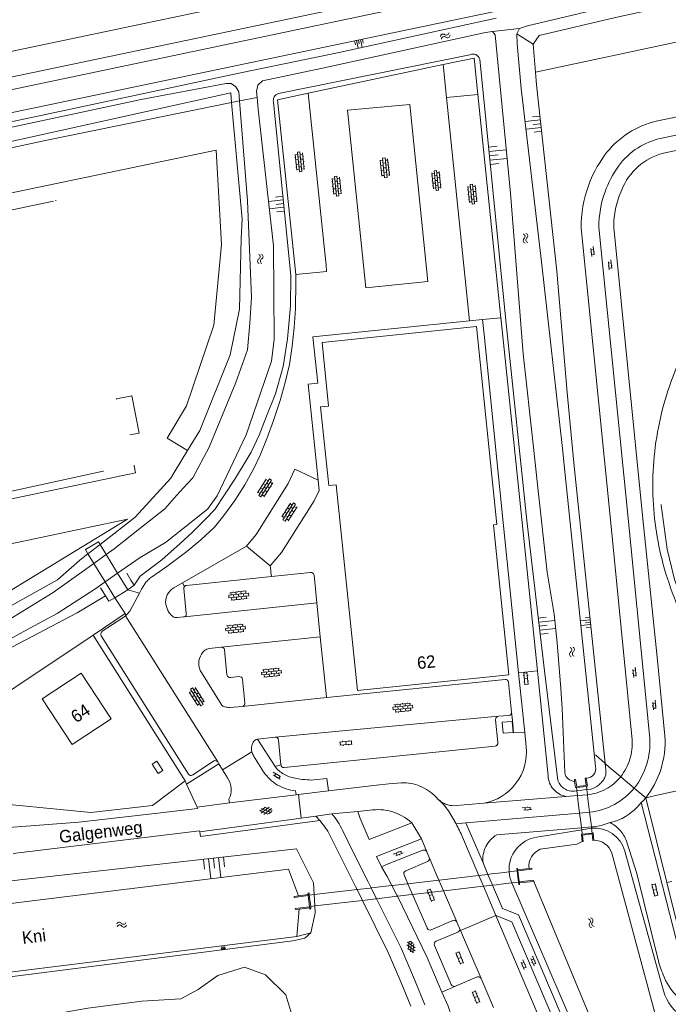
# Model space of a CAD drawing. Extents: x 99476 to 102828, y 406437 to 407931.
# Tile 45 of 162: x 100049 to 100154, y 407260 to 407419. Entities that reach past the tile are written whole.
import ezdxf

# ---------------------------------------------------------------- set-up
doc = ezdxf.new("R2010")
doc.units = 0
doc.header["$MEASUREMENT"] = 0
doc.linetypes.add('DGN Style 1', pattern=[36.392745, 0.060554, -36.332191])
doc.linetypes.add('DGN Style 2', pattern=[60.553652, 36.332191, -24.221461])
for name, color, linetype, lineweight in [('BG_cultuurscheiding', 253, 'DGN Style 1', 0), ('BG_gesloten verharding', 253, 'Continuous', 0), ('BG_hek', 253, 'Continuous', 0), ('BG_hoofdgebouw', 253, 'Continuous', 13), ('BG_huisnummer', 253, 'Continuous', 0), ('BG_insteek sloot', 253, 'Continuous', 0), ('BG_kant onverhard', 253, 'DGN Style 2', 0), ('BG_kant sloot', 253, 'Continuous', 0), ('BG_kant verharding', 253, 'Continuous', 0), ('BG_kunstwerk', 253, 'Continuous', 0), ('BG_naam waterloop', 253, 'Continuous', 0), ('BG_open verharding', 253, 'Continuous', 0), ('BG_overig opstal', 253, 'Continuous', 0), ('BG_straatnaam', 253, 'Continuous', 0), ('BG_taludsymbool', 253, 'Continuous', 0), ('BG_terreinafscheiding', 253, 'Continuous', 0), ('BG_vlakafsluiter', 253, 'Continuous', 0), ('BG_watersymbool', 253, 'Continuous', 0)]:
    doc.layers.add(name, color=color, linetype=linetype, lineweight=lineweight)
doc.styles.add('Style-WORKING', font='WORKING.shx')

# ---------------------------------------------------------------- blocks, each defined once
blk = doc.blocks.new('S02OV4')
at = {"layer": 'BG_open verharding', "linetype": 'Continuous', "lineweight": 0}
for p, q in [((0, -0.200092), (0, 0.200092)), ((0, 0.2), (3.201, 0.2)), ((0.214, 0.6), (2.9, 0.6)), ((0.4, 0.199), (0.4, 0.6)), ((0.8, 0.6), (0.8, 0.7)), ((0.8, -0.2), (0.8, 0.2)), ((1.2, 0.2), (1.2, 0.6)), ((1.6, 0.6), (1.6, 0.7)), ((1.6, -0.2), (1.6, 0.2)), ((2, 0.199), (2, 0.6)), ((2.4, 0.6), (2.4, 0.7)), ((2.4, -0.2), (2.4, 0.2)), ((2.8, 0.2), (2.8, 0.6)), ((3.2, -0.199908), (3.2, 0.200092)), ((0, -0.2), (3.2, -0.199)), ((0.31, -0.6), (2.9, -0.6)), ((0.4, -0.6), (0.399, -0.2)), ((0.8, -0.7), (0.8, -0.6)), ((1.2, -0.6), (1.2, -0.2)), ((1.6, -0.7), (1.6, -0.6)), ((2, -0.6), (1.999, -0.2)), ((2.4, -0.7), (2.4, -0.6)), ((2.8, -0.6), (2.8, -0.2))]:
    blk.add_line(p, q, dxfattribs=at)
blk = doc.blocks.new('S02OV6')
at = {"layer": 'BG_open verharding', "linetype": 'Continuous', "lineweight": 0}
for p, q in [((0, 0.20784), (1.371449, 0.20784)), ((0.085505, 0.20784), (0.085505, 0.268177)), ((0.485, -0.192), (0.486, 0.207)), ((0.885505, 0.20784), (0.885505, 0.31106)), ((1.285, -0.193), (1.285, 0.207)), ((0.268333, -0.19216), (1.549656, -0.19216)), ((0.885505, -0.32925), (0.885505, -0.19216))]:
    blk.add_line(p, q, dxfattribs=at)
blk = doc.blocks.new('S02OV2')
at = {"layer": 'BG_open verharding', "linetype": 'Continuous', "lineweight": 0}
for p, q in [((0.052866, 0.482148), (0.183301, 0.482148)), ((0.183301, -1.01785), (0.183301, 0.982147)), ((0.183301, 0.895191), (0.705039, 0.895191)), ((0.705039, -1.01785), (0.705039, 0.982147)), ((0.705039, 0.43867), (0.835473, 0.43867)), ((0.052866, -0.517416), (0.183301, -0.517416)), ((0.183301, -0.017851), (0.705039, -0.017851)), ((0.183301, -0.930894), (0.705039, -0.930894)), ((0.705039, -0.473938), (0.835473, -0.473938))]:
    blk.add_line(p, q, dxfattribs=at)
blk = doc.blocks.new('S04')
at = {"layer": 'BG_taludsymbool', "linetype": 'Continuous', "lineweight": 0}
for p, q in [((-0.5, 0), (-0.5, -0.5)), ((-0.25, 0), (-0.25, -1)), ((0, 0), (0, -0.5)), ((0.25, 0), (0.25, -1)), ((0.5, 0), (0.5, -0.5))]:
    blk.add_line(p, q, dxfattribs=at)
blk = doc.blocks.new('S01GV6')
at = {"layer": 'BG_gesloten verharding', "linetype": 'Continuous', "lineweight": 0}
for p, q in [((0, 0.018), (0.97, 0.579)), ((0.02, 0.104), (1.242, -0.604)), ((0.164, -0.349), (1.58, 0.468)), ((0.296, 0.406), (1.735, -0.426)), ((0.584, -0.569), (1.922, 0.204)), ((0.814, 0.569), (1.985, -0.109)), ((1.364, -0.58), (1.906, -0.267))]:
    blk.add_line(p, q, dxfattribs=at)
blk = doc.blocks.new('WATERS')
at = {"layer": 'BG_watersymbool', "linetype": 'Continuous', "lineweight": 0}
for centre, start, end in [((-0.375, 0.25), 28.07249, 151.92751), ((-0.375, -0.2), 28.07249, 151.92751), ((0.375, 0.65), 208.07249, 331.92751), ((0.375, 0.2), 208.07249, 331.92751)]:
    blk.add_arc(centre, 0.425, start, end, dxfattribs=at)

msp = doc.modelspace()

# ---------------------------------------------------------------- linework, layer by layer
at = {"layer": 'BG_cultuurscheiding', "linetype": 'DGN Style 1', "lineweight": 0}
for p in [(100064.703, 407358.057), (100067.55, 407347.244)]:
    msp.add_line(p, (100066.854, 407352.269), dxfattribs=at)
at = {"layer": 'BG_cultuurscheiding', "linetype": 'DGN Style 1', "lineweight": 0, "flags": 128}
for points in [[(100152.639, 407340.886), (100152.721, 407349.217), (100153.793, 407355.036), (100156.49, 407362.778), (100160.845, 407370.927), (100165.149, 407376.33), (100170.209, 407381.287), (100175.713, 407385.018), (100178.862, 407386.876), (100183.656, 407388.842), (100189.708, 407390.759), (100221.856, 407397.789), (100262.746, 407406.516), (100269.023, 407407.522), (100273.938, 407407.646), (100279.998, 407406.92), (100286.917, 407405.193), (100291.604, 407403.254), (100297.697, 407400.019), (100301.691, 407397.044), (100305.939, 407393.225), (100310.037, 407388.671), (100312.892, 407384.431), (100315.382, 407379.704), (100317.265, 407375.169), (100318.436, 407370.918), (100319.136, 407366.801), (100319.683, 407361.981), (100319.657, 407358.345), (100319.278, 407353.034), (100318.687, 407349.956), (100317.317, 407344.646), (100315.738, 407340.512), (100313.793, 407336.42), (100311.673, 407332.889)], [(100064.703, 407358.057), (100061.716, 407373.389), (100059.36, 407373.036), (100055.684, 407390.305), (100054.513, 407390.038)], [(100062.518, 407346.384), (100067.55, 407347.242), (100067.55, 407347.244)]]:
    msp.add_lwpolyline(points, dxfattribs=at)
at = {"layer": 'BG_hek', "linetype": 'Continuous', "lineweight": 0}
for p, q in [((100066.351, 407329.888), (100067.024, 407328.8)), ((100067.024, 407328.8), (100067.536, 407327.971)), ((100066.511, 407327.229), (100064.422, 407325.934)), ((100067.536, 407327.971), (100066.511, 407327.229)), ((100142.038, 407300.537), (100143.576, 407299.175)), ((100146.117, 407297.03), (100148.3, 407295.197)), ((100148.3, 407295.197), (100150.152, 407293.633)), ((100150.152, 407293.633), (100153.563, 407279.915)), ((100154.373, 407280.086), (100153.563, 407279.915))]:
    msp.add_line(p, q, dxfattribs=at)
at = {"layer": 'BG_hek', "linetype": 'Continuous', "lineweight": 0, "flags": 128}
for points in [[(100000, 407388.505638), (100029.678, 407394.736), (100053.738, 407399.898), (100083.275, 407405.936)], [(100054.513, 407390.038), (100031.128, 407385.115), (100014.201, 407381.787)], [(100062.518, 407346.384), (100040.599, 407341.585), (100023.036, 407338.003)], [(100164.353, 407312.382), (100162.605, 407313.853), (100160.542, 407316.592), (100158.848, 407319.752), (100156.349, 407324.61), (100154.779, 407328.901), (100153.598, 407333.812), (100152.639, 407340.886)], [(100062.934, 407326.233), (100062.74, 407326.533), (100062.087, 407327.54)], [(100064.422, 407325.934), (100063.478, 407325.395), (100062.934, 407326.233)], [(100143.576, 407299.175), (100144.262, 407298.567), (100146.117, 407297.03)], [(100153.563, 407279.915), (100156.782, 407266.966), (100157.828, 407264.653), (100159.733, 407265.099)]]:
    msp.add_lwpolyline(points, dxfattribs=at)
at = {"layer": 'BG_hoofdgebouw', "linetype": 'Continuous', "lineweight": 13, "flags": 128}
for points in [[(100126.113, 407337.789), (100122.814, 407369.748), (100097.878, 407367.174), (100098.939, 407356.898), (100097.656, 407356.766), (100098.967, 407344.07), (100100.158, 407344.193), (100103.586, 407310.982), (100128.046, 407313.506), (100125.546, 407337.73), (100126.113, 407337.789)], [(100058.98, 407313.75), (100052.69, 407309.61), (100057.56, 407302.24), (100063.84, 407306.37), (100058.98, 407313.75)]]:
    msp.add_lwpolyline(points, dxfattribs=at)
at = {"layer": 'BG_insteek sloot', "linetype": 'Continuous', "lineweight": 0}
for p, q in [((100131.972, 407415.403), (100132.352, 407410.876)), ((100090.837, 407407.405), (100121.769, 407413.676)), ((100083.275, 407405.936), (100084.98, 407387.13)), ((100076.171, 407349.709), (100074.016, 407346.16)), ((100138.6, 407347.18), (100143.576, 407299.175)), ((100060.095, 407333.029), (100062.049, 407334.544)), ((100062.934, 407326.233), (100058.355, 407323.5)), ((100045.706, 407316.861), (100058.355, 407323.5)), ((100143.576, 407299.175), (100143.685, 407298.12)), ((100143.685, 407298.12), (100143.703, 407297.947)), ((100139.032, 407294.742), (100140.635, 407294.949)), ((100140.635, 407294.949), (100141.266, 407295.03)), ((100138.581, 407294.684), (100139.032, 407294.742)), ((100139.805, 407288.456), (100141.392, 407288.703)), ((100139.805, 407288.456), (100132.575, 407287.285)), ((100153.026, 407262.421), (100146.765, 407285.013)), ((100128.506, 407279.861), (100144.192, 407243.547)), ((100096.609, 407277.981), (100096.703, 407276.147)), ((100096.1, 407271.8), (100093.8, 407271.24))]:
    msp.add_line(p, q, dxfattribs=at)
at = {"layer": 'BG_insteek sloot', "linetype": 'Continuous', "lineweight": 0, "flags": 128}
for points in [[(100345.665, 407461.95), (100328.197, 407459.119), (100302.231, 407453.727), (100278.216, 407448.48), (100266.473, 407445.365), (100261.277, 407443.888), (100258.555, 407442.926), (100256.045, 407442.101), (100250.669, 407442.036), (100225.783, 407437.075), (100191.895, 407429.864), (100145.238, 407419.706), (100132.952, 407416.782), (100131.972, 407415.403)], [(100125.757, 407420.638), (100000, 407394.330774)], [(100123.343, 407412.927), (100127.505, 407371.253), (100130.942, 407338.446), (100133.782, 407314.156), (100135.96, 407296.41)], [(100132.352, 407410.876), (100132.526, 407408.81), (100135.783, 407378.707), (100137.444, 407359.119), (100138.306, 407350.013), (100138.6, 407347.18)], [(100000, 407389.563269), (100042.27, 407398.49), (100083.13, 407407.54), (100083.275, 407405.936)], [(100067.536, 407327.971), (100068.539, 407329.409), (100072, 407332.079), (100074.967, 407334.69), (100076.915, 407336.484), (100079.05, 407338.655), (100080.573, 407340.188), (100082.144, 407342.558), (100083.82, 407345.095), (100085.31, 407347.59), (100086.449, 407349.444), (100087.731, 407352.194), (100088.825, 407355.005), (100090.382, 407358.911), (100091.611, 407363.285), (100092.294, 407367.763), (100092.772, 407373.1), (100092.84, 407377.937), (100090.037, 407405.997)], [(100084.98, 407387.13), (100084.802, 407383.995), (100084.547, 407372.538), (100083.054, 407365.198), (100078.159, 407352.983), (100076.171, 407349.709)], [(100074.016, 407346.16), (100073.457, 407345.239), (100072.358, 407344.033)], [(100072.358, 407344.033), (100067.721, 407338.941), (100062.049, 407334.544)], [(100060.095, 407333.029), (100058.778, 407332.008), (100055.19, 407328.855)], [(100025.533, 407313.387), (100033.32, 407316.64), (100055.19, 407328.855)], [(100045.707, 407280.004), (100093.77, 407285.39), (100096.51, 407279.9), (100096.609, 407277.981)], [(100128.078, 407281.646), (100128.216, 407280.732), (100128.506, 407279.861)], [(100096.703, 407276.147), (100096.76, 407275.04), (100096.1, 407271.8)], [(100096.1, 407271.8), (100095.078, 407270.945), (100093.144, 407270.508), (100040.679, 407263.847), (100000, 407258.944049)]]:
    msp.add_lwpolyline(points, dxfattribs=at)
at = {"layer": 'BG_insteek sloot', "linetype": 'Continuous', "lineweight": 0, "extrusion": (0, 0, -1)}
for centre, radius, start, end in [((-100122.254849, 407412.66908), 1.118006, 64.242241, 114.304245), ((-100122.249803, 407412.664484), 1.124275, 114.442189, 166.496871), ((-100091.207917, 407406.259805), 1.200048, 347.349957, 28.967268), ((-100091.216866, 407406.256955), 1.209259, 28.880086, 71.691613), ((-100159.976702, 407264.345575), 7.212229, 257.733549, 344.523158)]:
    msp.add_arc(centre, radius, start, end, dxfattribs=at)
at = {"layer": 'BG_insteek sloot', "linetype": 'Continuous', "lineweight": 0}
for centre, radius, start, end in [((100141.577589, 407297.715052), 2.136752, 314.115627, 333.690461), ((100141.569483, 407297.718814), 2.145685, 333.69636, 6.10476), ((100138.406551, 407297.277401), 2.595765, 199.521459, 238.803231), ((100138.415255, 407297.2885), 2.609768, 238.765996, 273.641274), ((100140.23256, 407298.633749), 3.749, 286.001193, 307.638688), ((100140.224443, 407298.626485), 3.748221, 307.804762, 319.274273), ((100141.883427, 407283.66176), 5.065136, 15.472312, 95.567685), ((100133.437281, 407281.984709), 5.369973, 99.240242, 183.61631)]:
    msp.add_arc(centre, radius, start, end, dxfattribs=at)
at = {"layer": 'BG_kant onverhard', "linetype": 'DGN Style 2', "lineweight": 0, "flags": 128}
for points in [[(100123.041, 407407.239), (100122.43, 407413.133), (100117.415, 407412.071)], [(100078.128, 407288.132), (100078.268, 407287.371), (100097.515, 407289.97)]]:
    msp.add_lwpolyline(points, dxfattribs=at)
at = {"layer": 'BG_kant sloot', "linetype": 'Continuous', "lineweight": 0}
for p, q in [((100129.783, 407417.911), (100129.342, 407417.037)), ((100142.03, 407298.69), (100137.099, 407346.339)), ((100076.162, 407344.404), (100074.41, 407342.452)), ((100076.176, 407344.42), (100076.162, 407344.404)), ((100074.41, 407342.452), (100074.399, 407342.44)), ((100079.424, 407340.313), (100080.073, 407341.204)), ((100079.424, 407340.313), (100078.288, 407339.406)), ((100061.034, 407331.489), (100063.035, 407332.928)), ((100064.876, 407329.91), (100068.498, 407332.444)), ((100064.876, 407329.91), (100062.858, 407328.498)), ((100151.591, 407258.879), (100144.66, 407284.69)), ((100145.82, 407247.05), (100132.054, 407280.1)), ((100093.8, 407271.24), (100094.185, 407275.653))]:
    msp.add_line(p, q, dxfattribs=at)
at = {"layer": 'BG_kant sloot', "linetype": 'Continuous', "lineweight": 0, "flags": 128}
for points in [[(100163.747, 407426.053), (100148.754, 407422.572), (100131.057, 407418.343), (100129.783, 407417.911)], [(100000, 407392.632256), (100084.96, 407410.813), (100100.399, 407413.966), (100126, 407419.57)], [(100087.405, 407406.781), (100087.315, 407407.746), (100087.504, 407408.753), (100088.294, 407409.435), (100097.955, 407411.496), (100124.251, 407417.258), (100125.43, 407417.399)], [(100125.43, 407417.399), (100125.819, 407416.897), (100128.321, 407391.295), (100130.36, 407365.341), (100132.035, 407350.245), (100132.801, 407343.223)], [(100129.342, 407417.037), (100129.408, 407415.431), (100130.042, 407408.212), (100133.309, 407380.193), (100136.713, 407350.072), (100137.099, 407346.339)], [(100000, 407391.747543), (100068.682, 407406.445), (100082.397, 407409), (100083.209, 407409.004), (100083.946, 407408.465), (100084.453, 407407.654), (100084.569, 407406.201)], [(100080.073, 407341.204), (100080.935, 407342.39), (100085.646, 407352.287), (100089.709, 407364.175), (100090.156, 407367.74), (100090.026, 407382.783), (100087.58, 407404.901), (100087.405, 407406.781)], [(100084.569, 407406.201), (100085.852, 407390.081), (100086.507, 407374.479), (100086.237, 407370.315), (100085.832, 407366.015), (100083.981, 407360.721), (100079.66, 407350.283), (100076.995, 407345.333), (100076.176, 407344.42)], [(100132.801, 407343.223), (100134.235, 407330.078), (100135.372, 407323.312), (100135.868, 407318.632), (100136.416, 407311.281)], [(100074.399, 407342.44), (100072.493, 407340.316), (100068.451, 407337.119)], [(100078.288, 407339.406), (100072.623, 407334.887), (100068.498, 407332.444)], [(100068.451, 407337.119), (100064.342, 407333.868), (100063.035, 407332.928)], [(100061.034, 407331.489), (100054.473, 407326.772), (100043.924, 407320.351), (100032.559, 407314.623), (100026.433, 407311.85)], [(100027.735, 407309.484), (100042.858, 407316.745), (100050.719, 407321.005), (100055.139, 407323.377), (100061.364, 407327.452), (100062.858, 407328.498)], [(100136.416, 407311.281), (100136.653, 407308.052), (100137.07, 407297.69)], [(100139.864, 407286.567), (100139.02, 407286.121), (100133.12, 407285.3)], [(100045.39, 407276.282), (100092.46, 407282.1), (100094.082, 407277.797)], [(100000, 407259.680571), (100039.25, 407264.43), (100093.8, 407271.24)]]:
    msp.add_lwpolyline(points, dxfattribs=at)
at = {"layer": 'BG_kant sloot', "linetype": 'Continuous', "lineweight": 0}
for centre, radius, start, end in [((100140.574256, 407298.300662), 1.506909, 268.963596, 14.973289), ((100138.71904, 407297.939808), 1.667854, 188.614083, 267.971388), ((100141.788804, 407283.739612), 3.024401, 18.314948, 90.166796), ((100134.17796, 407282.608899), 2.891592, 111.461421, 188.209507)]:
    msp.add_arc(centre, radius, start, end, dxfattribs=at)
at = {"layer": 'BG_kant verharding', "linetype": 'Continuous', "lineweight": 0}
for p, q in [((100123.882, 407430.26), (100000, 407404.137509)), ((100000, 407400.011681), (100124.749, 407426.251)), ((100000, 407397.950146), (100125.162, 407424.341)), ((100117.415, 407412.071), (100095.667, 407407.457)), ((100117.988, 407406.767), (100117.415, 407412.071)), ((100123.041, 407407.239), (100117.988, 407406.767)), ((100121.666, 407370.698), (100117.988, 407406.767)), ((100126.742, 407371.188), (100123.041, 407407.239)), ((100151.853, 407402.919), (100162.673, 407405.211)), ((100152.469, 407400.136), (100163.268, 407402.424)), ((100163.774, 407400.052), (100152.994, 407397.766)), ((100123.764, 407370.904), (100121.666, 407370.698)), ((100123.764, 407370.904), (100126.742, 407371.188)), ((100123.764, 407370.904), (100124.04, 407368.45)), ((100126.742, 407371.188), (100127.045, 407368.678)), ((100085.697, 407334.299), (100075.344, 407328.337)), ((100089.502, 407331.094), (100085.697, 407334.299)), ((100089.702, 407329.377), (100096.025, 407330.039)), ((100075.344, 407328.337), (100073.956, 407327.537)), ((100076.02, 407327.946), (100089.702, 407329.377)), ((100096.586, 407329.58), (100097.023, 407325.103)), ((100068.431, 407326.689), (100066.511, 407327.229)), ((100075.96, 407323.42), (100075.557, 407327.414)), ((100064.422, 407325.934), (100066.1, 407323.399)), ((100075.666, 407322.857), (100097.023, 407325.103)), ((100097.023, 407325.103), (100097.576, 407319.632)), ((100072.646, 407324.869), (100072.863, 407324.179)), ((100066.1, 407323.399), (100066.278, 407323.13)), ((100066.278, 407323.13), (100066.144, 407323.017)), ((100066.144, 407323.017), (100081.045, 407299.417)), ((100066.361, 407323.212), (100066.278, 407323.13)), ((100074.523, 407322.728), (100075.529, 407322.843)), ((100075.529, 407322.843), (100075.666, 407322.857)), ((100062.228, 407319.796), (100076.342, 407297.457)), ((100097.576, 407319.632), (100081.595, 407317.96)), ((100097.576, 407319.632), (100098.582, 407309.943)), ((100081.595, 407317.96), (100079.67, 407317.717)), ((100082.528, 407313.488), (100082.148, 407317.518)), ((100078.415, 407313.843), (100081.614, 407308.764)), ((100084.49, 407313.199), (100083.084, 407313.045)), ((100085.41, 407308.954), (100085.038, 407312.756)), ((100098.644, 407309.836), (100127.426, 407312.712)), ((100130.635, 407304.148), (100129.624, 407313.81)), ((100127.985, 407312.296), (100128.481, 407307.447)), ((100098.644, 407309.836), (100084.965, 407308.38)), ((100084.965, 407308.38), (100082.974, 407308.216)), ((100126.365, 407306.788), (100090.334, 407303.404)), ((100125.907, 407306.215), (100126.261, 407302.531)), ((100127.991, 407306.93), (100126.365, 407306.788)), ((100090.334, 407303.404), (100087.486, 407303.086)), ((100087.486, 407303.086), (100090.295, 407298.683)), ((100091.227, 407298.957), (100090.877, 407302.939)), ((100130.858, 407301.842), (100130.635, 407304.148)), ((100125.821, 407301.982), (100091.76, 407298.511)), ((100086.838, 407300.389), (100088.432, 407297.826)), ((100077.023, 407297.324), (100080.343, 407299.557)), ((100081.045, 407299.417), (100081.22, 407299.131)), ((100081.22, 407299.131), (100081.827, 407298.139)), ((100081.827, 407298.139), (100082.609, 407296.861)), ((100148.3, 407295.197), (100148.333, 407295.237)), ((100082.851, 407293.412), (100082.928, 407292.83)), ((100082.928, 407292.83), (100093.691, 407294.123)), ((100093.615, 407294.745), (100093.691, 407294.123)), ((100093.691, 407294.123), (100094.086, 407294.17)), ((100094.086, 407294.17), (100098.946, 407294.743)), ((100116.235, 407293.756), (100116.712, 407293.312)), ((100116.712, 407293.312), (100116.931, 407293.109)), ((100116.712, 407293.312), (100116.821, 407293.224)), ((100137.244, 407293.854), (100123.988, 407292.733)), ((100137.244, 407293.854), (100139.124, 407293.997)), ((100139.124, 407293.997), (100140.735, 407294.119)), ((100140.735, 407294.119), (100140.777, 407294.122)), ((100082.928, 407292.83), (100077.701, 407292.133)), ((100118.972, 407292.351), (100123.988, 407292.733)), ((100078.128, 407288.132), (100094.537, 407290.344)), ((100094.537, 407290.344), (100096.867, 407290.664)), ((100096.867, 407290.664), (100099.479, 407291.018)), ((100096.867, 407290.664), (100097.515, 407289.97)), ((100105.598, 407291.612), (100103.672, 407291.429)), ((100118.286, 407291.509), (100119.512, 407289.422)), ((100139.474, 407291.149), (100121.086, 407289.558)), ((100141.08, 407291.288), (100139.474, 407291.149)), ((100098.087, 407289.274), (100097.515, 407289.97)), ((100121.086, 407289.558), (100119.512, 407289.422)), ((100139.766, 407288.774), (100126.086, 407287.653)), ((100141.367, 407288.906), (100139.766, 407288.774)), ((100114.81, 407284.902), (100113.938, 407287.005)), ((100120.582, 407287.237), (100123.187, 407281.076)), ((100115.203, 407283.968), (100114.81, 407284.902)), ((100116.757, 407280.328), (100115.203, 407283.968)), ((100111.407, 407281.828), (100114.931, 407283.307)), ((100123.891, 407283.104), (100124.673, 407281.249)), ((100111.754, 407279.745), (100111.142, 407281.166)), ((100123.187, 407281.076), (100123.927, 407279.326)), ((100124.673, 407281.249), (100125.411, 407279.499)), ((100106.691, 407277.314), (100105.829, 407279.054)), ((100112.508, 407277.993), (100111.754, 407279.745)), ((100117.505, 407278.577), (100116.757, 407280.328)), ((100123.927, 407279.326), (100125.924, 407274.602)), ((100104.407, 407277.047), (100103.548, 407278.789)), ((100114.833, 407272.594), (100112.508, 407277.993)), ((100119.643, 407273.568), (100117.505, 407278.577)), ((100125.924, 407274.602), (100154.807, 407206.988)), ((100119.004, 407273.784), (100115.499, 407272.298)), ((100119.665, 407273.518), (100119.643, 407273.568)), ((100120.087, 407272.571), (100119.665, 407273.518)), ((100116.314, 407270.437), (100119.811, 407271.922)), ((100120.254, 407272.18), (100120.087, 407272.571)), ((100123.575, 407264.406), (100120.254, 407272.18)), ((100118.739, 407263.438), (100116.032, 407269.777)), ((100122.929, 407264.688), (100119.416, 407263.189)), ((100119.416, 407263.189), (100117.23, 407262.214)), ((100125.556, 407259.754), (100123.575, 407264.406))]:
    msp.add_line(p, q, dxfattribs=at)
at = {"layer": 'BG_kant verharding', "linetype": 'Continuous', "lineweight": 0, "flags": 128}
for points in [[(100095.667, 407407.457), (100090.714, 407406.401), (100093.629, 407378.144)], [(100095.667, 407407.457), (100098.33, 407381.684), (100098.525, 407379.701), (100098.627, 407378.666), (100093.629, 407378.144)], [(100114.958, 407377.015), (100104.952, 407375.999), (100101.998, 407404.737), (100112.043, 407405.638), (100114.958, 407377.015)], [(100147.966, 407302.986), (100144.415, 407339.073), (100139.72, 407385.655)], [(100150.808, 407303.203), (100147.251, 407339.355), (100142.57, 407385.803)], [(100144.975, 407385.772), (100149.643, 407339.204), (100151.984, 407316.333), (100153.241, 407303.634)], [(100093.629, 407378.144), (100093.627, 407378.035), (100093.669, 407377.006), (100093.585, 407372.615), (100093.38, 407369.605), (100093.061, 407366.599), (100092.61, 407363.63), (100091.943, 407360.691), (100091.116, 407357.826), (100090.046, 407354.585), (100089.025, 407351.783), (100087.883, 407348.979), (100086.864, 407346.807), (100085.426, 407344.172), (100083.805, 407341.635), (100082.005, 407339.242), (100080.508, 407337.356), (100078.312, 407335.32), (100076.029, 407333.409), (100072.841, 407330.974), (100070.351, 407329.276)], [(100121.666, 407370.698), (100096.405, 407368.088), (100097.186, 407360.61), (100095.619, 407360.451), (100097.236, 407344.963)], [(100129.624, 407313.81), (100127.119, 407338.095), (100124.04, 407368.45)], [(100127.045, 407368.678), (100130.212, 407338.124), (100132.647, 407314.117)], [(100097.236, 407344.963), (100093.483, 407346.737), (100092.438, 407344.379), (100087.229, 407336.145), (100085.697, 407334.299)], [(100097.236, 407344.963), (100097.405, 407343.274), (100096.612, 407341.579), (100091.331, 407333.273), (100089.502, 407331.094)], [(100089.502, 407331.094), (100089.596, 407330.344), (100089.628, 407330.051), (100089.702, 407329.377)], [(100069.27, 407328.18), (100068.753, 407327.35), (100068.431, 407326.689)], [(100068.431, 407326.689), (100066.842, 407323.793), (100066.361, 407323.212)], [(100066.144, 407323.017), (100065.731, 407322.684), (100062.407, 407320.522)], [(100132.647, 407314.117), (100132.753, 407313.075), (100134.39, 407297.167)], [(100128.481, 407307.447), (100128.615, 407306.127), (100128.783, 407304.112), (100130.635, 407304.148)], [(100071.23, 407299.56), (100070.46, 407299.07), (100071.41, 407297.54), (100072.18, 407298.03), (100071.23, 407299.56)], [(100096.551, 407296.499), (100098.659, 407296.751), (100098.946, 407294.743)], [(100098.946, 407294.743), (100106.662, 407295.674), (100108.671, 407295.901), (100110.672, 407296.043)], [(100149.425, 407292.856), (100149.742, 407293.126), (100150.152, 407293.633)], [(100077.701, 407292.133), (100077.785, 407291.867), (100070.874, 407291.078)], [(100155.838, 407267.797), (100152.238, 407281.703), (100149.425, 407292.856)], [(100070.874, 407291.078), (100058.621, 407289.66), (100046.6, 407288.76)], [(100112.366, 407289.594), (100105.475, 407286.905), (100104.059, 407290.294), (100103.672, 407291.429)], [(100144.392, 407289.61), (100142.937, 407289.157), (100141.799, 407288.941), (100141.367, 407288.906)], [(100047.999, 407284.65), (100078.085, 407288.262), (100078.128, 407288.132)], [(100103.548, 407278.789), (100103.31, 407279.271), (100101.073, 407283.716), (100098.886, 407288.104)], [(100105.829, 407279.054), (100105.351, 407280.02), (100103.031, 407284.624), (100101.171, 407288.399)], [(100107.457, 407282.492), (100106.695, 407284.165), (100113.938, 407287.005)], [(100152.111, 407267.646), (100148.693, 407281.405), (100147.046, 407286.614)], [(100114.148, 407285.144), (100108.58, 407282.944), (100107.457, 407282.492)], [(100107.457, 407282.492), (100108.395, 407280.897), (100109.151, 407279.442)], [(100109.151, 407279.442), (100109.953, 407277.9), (100110.047, 407277.706)], [(100125.411, 407279.499), (100126.999, 407275.733), (100129.586, 407274.689), (100147.296, 407233.172)], [(100110.047, 407277.706), (100114.841, 407267.84), (100117.23, 407262.214)], [(100112.232, 407259.97), (100110.617, 407263.902), (100108.562, 407268.623), (100104.407, 407277.047)], [(100114.487, 407260.154), (100112.832, 407264.268), (100110.634, 407269.35), (100106.691, 407277.314)], [(100125.924, 407274.602), (100128.506, 407273.578), (100155.876, 407209.508), (100154.807, 407206.988)], [(100117.23, 407262.214), (100118.247, 407259.986), (100118.847, 407258.226), (100119.277, 407257.017)]]:
    msp.add_lwpolyline(points, dxfattribs=at)
at = {"layer": 'BG_kant verharding', "linetype": 'Continuous', "lineweight": 0, "extrusion": (0, 0, -1)}
for centre, radius, start, end in [((-100155.071217, 407388.931697), 14.352754, 57.606492, 77.04281), ((-100155.072859, 407388.940389), 14.346296, 35.689947, 57.582357), ((-100155.06643, 407388.93869), 11.494625, 57.610026, 76.940131), ((-100155.077248, 407388.938106), 11.500916, 35.703898, 57.566073), ((-100159.491604, 407385.792578), 19.771579, 19.80936, 35.628275), ((-100159.511946, 407385.779602), 16.945393, 19.826418, 35.625351), ((-100159.504068, 407385.788988), 19.784521, 359.611968, 19.806907), ((-100159.49754, 407385.792277), 16.927543, 0.036295, 19.802598), ((-100096.061272, 407329.508892), 0.531347, 86.085687, 126.321861), ((-100096.058271, 407329.509836), 0.532372, 126.642222, 172.426688), ((-100076.041516, 407327.459812), 0.486677, 354.598579, 40.054937), ((-100076.042264, 407327.458257), 0.488251, 40.138227, 87.386473), ((-100083.035068, 407313.550005), 0.510845, 306.808367, 353.028436), ((-100083.030543, 407313.5517), 0.509512, 263.977528, 306.286747), ((-100127.523226, 407312.259071), 0.463247, 77.884663, 127.619576), ((-100127.519613, 407312.25711), 0.467009, 127.823868, 175.223177), ((-100128.014479, 407307.396835), 0.467425, 218.948738, 272.879261), ((-100128.013245, 407307.399634), 0.470147, 174.21785, 219.119506), ((-100138.831394, 407302.629131), 14.444601, 176.010878, 198.077193), ((-100125.795562, 407302.451827), 0.470515, 219.427868, 266.90087), ((-100125.7947, 407302.454065), 0.472604, 170.631144, 219.571052), ((-100080.616676, 407299.088922), 0.542214, 59.686026, 101.632005), ((-100080.6193, 407299.100185), 0.530653, 101.599762, 143.342623), ((-100091.74164, 407299.035018), 0.52052, 309.435626, 351.379781), ((-100091.745703, 407299.030286), 0.519483, 268.422957, 310.113253), ((-100138.415272, 407302.802652), 14.89407, 198.215041, 217.999743), ((-100079.864788, 407294.933984), 3.35322, 144.923047, 177.572684), ((-100079.88462, 407294.932708), 3.333461, 177.536328, 207.141847), ((-100110.941125, 407288.780647), 7.267338, 87.877729, 112.267952), ((-100110.951078, 407288.805078), 7.240957, 112.268331, 136.863517), ((-100110.927665, 407286.598193), 8.856108, 132.677821, 138.096435), ((-100111.467071, 407287.094691), 8.123048, 138.161827, 147.082554), ((-100087.824581, 407272.551569), 35.898524, 151.969093, 153.865756), ((-100086.170317, 407271.77223), 37.726954, 153.9098, 155.800629), ((-100111.558051, 407281.380731), 0.468196, 332.700925, 19.238195), ((-100111.563935, 407281.381129), 0.473627, 18.958174, 70.649391), ((-100115.293505, 407272.737632), 0.482384, 288.806104, 342.677199), ((-100115.297073, 407272.74451), 0.490047, 245.665911, 288.941794), ((-100116.458701, 407269.983069), 0.473854, 334.222419, 22.839979), ((-100116.46416, 407269.981708), 0.479415, 22.736641, 71.74686), ((-100168.679615, 407271.571431), 17.027273, 337.363804, 346.671261), ((-100161.796711, 407268.327573), 9.432394, 315.258307, 339.459275), ((-100119.209955, 407263.675547), 0.527473, 289.716895, 333.233835), ((-100119.211136, 407263.677976), 0.530157, 247.268009, 289.74851)]:
    msp.add_arc(centre, radius, start, end, dxfattribs=at)
at = {"layer": 'BG_kant verharding', "linetype": 'Continuous', "lineweight": 0}
for centre, radius, start, end in [((100155.43986, 407388.252722), 9.822662, 104.418449, 131.54805), ((100155.46342, 407388.230858), 9.854652, 131.566255, 158.634914), ((100158.716506, 407385.963552), 13.74144, 154.769457, 167.946959), ((100158.781596, 407385.950819), 13.807754, 167.951689, 180.742039), ((100073.063214, 407325.52754), 4.628608, 135.409245, 145.036276), ((100072.93144, 407325.664767), 4.438431, 125.548051, 135.476551), ((100075.297072, 407325.221773), 2.675584, 120.081139, 154.111258), ((100075.295686, 407325.224007), 2.673363, 154.141356, 187.631079), ((100075.404717, 407325.094875), 2.701694, 199.815966, 216.179994), ((100075.405635, 407325.084226), 2.696164, 215.985824, 233.211446), ((100074.398427, 407323.731801), 1.009899, 233.024552, 255.290805), ((100074.405281, 407323.768519), 1.047157, 255.438177, 276.454715), ((100075.554195, 407323.271839), 0.429641, 285.083605, 326.387347), ((100075.554439, 407323.274448), 0.430889, 326.080475, 19.742574), ((100062.718376, 407320.059624), 0.557447, 123.957351, 168.05501), ((100062.720571, 407320.060972), 0.559318, 168.236656, 208.277444), ((100079.791491, 407316.231946), 1.487402, 125.15781, 156.543943), ((100079.804065, 407316.212054), 1.510905, 95.090621, 125.113256), ((100081.643574, 407317.448798), 0.513505, 56.499574, 95.427939), ((100081.650286, 407317.459131), 0.501184, 6.745498, 56.487314), ((100080.737443, 407315.322082), 2.755704, 146.973871, 179.211598), ((100080.724703, 407315.322559), 2.742959, 179.217889, 212.64297), ((100084.549092, 407312.710179), 0.49238, 51.589923, 96.892816), ((100084.547173, 407312.711068), 0.49288, 5.230477, 51.350935), ((100098.73693, 407309.96131), 0.156009, 186.740119, 233.439253), ((100082.342285, 407309.093455), 0.799337, 204.340657, 233.248059), ((100082.344306, 407309.105482), 0.810202, 233.642441, 260.242921), ((100082.96817, 407311.350742), 3.137474, 255.959595, 262.801094), ((100082.930917, 407311.063827), 2.848153, 262.821325, 270.866735), ((100084.90132, 407308.89022), 0.514178, 277.114255, 325.095271), ((100084.904548, 407308.887262), 0.509839, 325.160299, 7.521591), ((100126.420665, 407306.272161), 0.516836, 143.166423, 186.349761), ((100126.425388, 407306.268977), 0.522524, 96.636449, 143.197431), ((100087.682179, 407302.022241), 1.095551, 126.403786, 146.180548), ((100087.750061, 407301.770047), 1.342185, 101.346345, 122.343483), ((100090.369249, 407302.892849), 0.512365, 49.940315, 93.944911), ((100090.367636, 407302.895743), 0.511198, 4.854077, 49.593111), ((100138.941722, 407302.518368), 9.036386, 342.951035, 2.966378), ((100138.898185, 407302.521531), 11.929296, 342.99627, 3.274841), ((100088.636939, 407301.563447), 2.149372, 150.188602, 183.239132), ((100088.683891, 407301.568662), 2.196546, 183.305744, 193.041404), ((100122.435335, 407301.048681), 8.459944, 323.08171, 5.380737), ((100088.630594, 407301.564685), 2.143742, 193.259299, 213.259142), ((100138.95402, 407302.52074), 9.025326, 322.528244, 342.913746), ((100094.241791, 407301.743074), 4.994118, 217.787572, 239.658524), ((100138.727125, 407302.640468), 12.127827, 322.377736, 342.695264), ((100076.740388, 407297.692589), 0.462834, 210.598235, 252.991162), ((100076.741137, 407297.698575), 0.468778, 253.117535, 306.960974), ((100094.288849, 407301.779931), 7.066559, 214.023104, 239.534819), ((100094.250411, 407301.740458), 4.996222, 239.558065, 261.906526), ((100096.261263, 407309.05043), 12.553378, 257.513023, 264.637201), ((100096.27013, 407308.964602), 12.468765, 264.559769, 271.290745), ((100137.886101, 407297.293332), 3.498383, 182.06949, 221.004042), ((100139.984662, 407301.974373), 7.877334, 298.413948, 321.121506), ((100094.293974, 407301.791444), 7.07908, 239.546309, 264.496146), ((100122.437461, 407301.046698), 8.457053, 280.564525, 323.083799), ((100137.88619, 407297.292344), 3.497801, 220.990873, 259.420589), ((100139.941008, 407301.98677), 7.909076, 276.067515, 298.649364), ((100139.950056, 407302.01472), 10.779743, 298.507833, 320.768402), ((100106.880285, 407283.54722), 8.166084, 73.950085, 99.034296), ((100120.499204, 407297.860779), 5.918522, 231.576195, 239.181215), ((100118.982874, 407295.220628), 2.874771, 238.176616, 253.658015), ((100118.959451, 407295.18477), 2.833798, 253.908471, 270.253724), ((100139.923454, 407302.045498), 10.81949, 276.136339, 298.553834), ((100091.455464, 407283.950215), 10.692554, 32.733349, 41.376233), ((100106.881687, 407283.557593), 8.155728, 47.743621, 73.939408), ((100084.815407, 407279.396012), 16.544178, 34.173962, 36.660148), ((100081.1445, 407276.9065), 20.979629, 32.257962, 34.167644), ((100091.335057, 407283.940373), 10.799312, 24.384758, 32.431842), ((100141.765708, 407284.611664), 5.646306, 42.524047, 62.281067), ((100128.46978, 407283.696845), 4.618828, 121.07105, 153.87027), ((100141.765635, 407284.608846), 5.648265, 20.793664, 42.544618), ((100128.458113, 407283.701976), 4.606094, 153.863666, 187.459355), ((100114.352137, 407284.682951), 0.50422, 69.101362, 113.882119), ((100114.348834, 407284.672595), 0.515073, 26.447855, 69.169115), ((100114.686716, 407283.794568), 0.544635, 337.255572, 18.568461), ((100114.690546, 407283.789613), 0.539197, 296.484066, 337.583832), ((100119.215068, 407273.360324), 0.47334, 69.607885, 116.481672), ((100119.219065, 407273.360109), 0.472165, 26.122644, 70.07166), ((100119.596479, 407272.398521), 0.522581, 294.23639, 335.76361), ((100119.6064, 407272.394633), 0.511939, 335.704608, 20.151768), ((100123.101546, 407264.201041), 0.516625, 61.254662, 109.510954), ((100123.102395, 407264.203292), 0.514243, 23.215294, 61.216986)]:
    msp.add_arc(centre, radius, start, end, dxfattribs=at)
at = {"layer": 'BG_kunstwerk', "linetype": 'Continuous', "lineweight": 0}
for p, q in [((100063.035, 407332.928), (100062.049, 407334.544)), ((100060.095, 407333.029), (100061.034, 407331.489)), ((100061.034, 407331.489), (100062.858, 407328.498)), ((100064.876, 407329.91), (100063.035, 407332.928)), ((100066.511, 407327.229), (100064.876, 407329.91)), ((100062.858, 407328.498), (100064.422, 407325.934)), ((100138.965, 407295.289), (100140.571, 407295.473)), ((100138.965, 407295.289), (100139.019, 407294.846)), ((100140.61, 407295.153), (100140.571, 407295.473)), ((100140.635, 407294.949), (100140.61, 407295.153)), ((100140.735, 407294.119), (100140.635, 407294.949)), ((100139.019, 407294.846), (100139.032, 407294.742)), ((100139.032, 407294.742), (100139.124, 407293.997)), ((100139.124, 407293.997), (100139.207, 407293.321)), ((100139.207, 407293.321), (100139.474, 407291.149)), ((100140.813, 407293.475), (100140.735, 407294.119)), ((100141.08, 407291.288), (100140.813, 407293.475)), ((100139.474, 407291.149), (100139.655, 407289.671)), ((100141.26, 407289.786), (100141.08, 407291.288)), ((100139.655, 407289.671), (100139.766, 407288.774)), ((100139.766, 407288.774), (100139.805, 407288.456)), ((100141.367, 407288.906), (100141.26, 407289.786)), ((100141.392, 407288.703), (100141.367, 407288.906)), ((100141.485, 407287.931), (100141.392, 407288.703)), ((100139.805, 407288.456), (100139.893, 407287.737)), ((100141.485, 407287.931), (100139.893, 407287.737)), ((100131.316, 407282.196), (100129.487, 407281.98)), ((100123.127, 407281.069), (100116.845, 407280.338)), ((100123.187, 407281.076), (100123.127, 407281.069)), ((100124.673, 407281.249), (100123.187, 407281.076)), ((100125.27, 407281.319), (100124.673, 407281.249)), ((100126.837, 407281.501), (100125.27, 407281.319)), ((100128.078, 407281.646), (100126.837, 407281.501)), ((100129.38, 407281.798), (100128.078, 407281.646)), ((100129.595, 407279.988), (100129.38, 407281.798)), ((100129.504, 407281.83), (100129.487, 407281.98)), ((100129.718, 407280.041), (100129.504, 407281.83)), ((100105.656, 407279.034), (100103.548, 407278.789)), ((100105.829, 407279.054), (100105.656, 407279.034)), ((100109.151, 407279.442), (100105.829, 407279.054)), ((100109.247, 407279.453), (100109.151, 407279.442)), ((100111.643, 407279.732), (100109.247, 407279.453)), ((100111.754, 407279.745), (100111.643, 407279.732)), ((100116.757, 407280.328), (100111.754, 407279.745)), ((100116.845, 407280.338), (100116.757, 407280.328)), ((100123.876, 407279.32), (100117.594, 407278.587)), ((100123.876, 407279.32), (100123.927, 407279.326)), ((100123.927, 407279.326), (100125.411, 407279.499)), ((100125.411, 407279.499), (100126.025, 407279.571)), ((100126.025, 407279.571), (100127.583, 407279.753)), ((100127.583, 407279.753), (100128.506, 407279.861)), ((100128.506, 407279.861), (100129.595, 407279.988)), ((100129.739, 407279.859), (100129.718, 407280.041)), ((100129.739, 407279.859), (100132.054, 407280.1)), ((100094.082, 407277.797), (100095.638, 407278.008)), ((100095.658, 407277.85), (100095.638, 407278.008)), ((100095.883, 407276.031), (100095.658, 407277.85)), ((100096.609, 407277.981), (100095.827, 407277.89)), ((100095.827, 407277.89), (100096.053, 407276.071)), ((100103.548, 407278.789), (100096.609, 407277.981)), ((100106.691, 407277.314), (100110.047, 407277.706)), ((100110.047, 407277.706), (100110.093, 407277.711)), ((100110.093, 407277.711), (100112.366, 407277.976)), ((100112.366, 407277.976), (100112.508, 407277.993)), ((100112.508, 407277.993), (100117.505, 407278.577)), ((100117.505, 407278.577), (100117.594, 407278.587)), ((100094.185, 407275.653), (100095.905, 407275.859)), ((100095.905, 407275.859), (100095.883, 407276.031)), ((100096.053, 407276.071), (100096.703, 407276.147)), ((100096.703, 407276.147), (100104.407, 407277.047)), ((100104.407, 407277.047), (100106.521, 407277.294)), ((100106.521, 407277.294), (100106.691, 407277.314))]:
    msp.add_line(p, q, dxfattribs=at)
at = {"layer": 'BG_kunstwerk', "linetype": 'Continuous', "lineweight": 0, "flags": 128}
for points in [[(100062.049, 407334.544), (100061.773, 407334.997), (100059.675, 407333.718), (100060.095, 407333.029)], [(100140.547, 407296.794), (100140.38, 407296.811), (100140.54, 407295.62), (100139, 407295.45), (100138.79, 407296.59), (100138.62, 407296.56), (100138.66, 407296.273)], [(100140.571, 407295.473), (100140.72, 407295.49), (100140.547, 407296.794)], [(100138.66, 407296.273), (100138.8, 407295.27), (100138.965, 407295.289)], [(100139.893, 407287.737), (100139.75, 407287.72), (100139.864, 407286.567)], [(100139.864, 407286.567), (100140.04, 407286.54), (100139.92, 407287.61), (100141.51, 407287.8), (100141.6, 407286.7), (100141.78, 407286.764)], [(100141.78, 407286.764), (100141.64, 407287.95), (100141.485, 407287.931)], [(100129.38, 407281.798), (100129.33, 407282.22), (100129.46, 407282.2), (100129.487, 407281.98)], [(100129.504, 407281.83), (100131.78, 407282.11), (100131.78, 407282.25), (100131.316, 407282.196)], [(100129.739, 407279.859), (100129.77, 407279.6), (100129.64, 407279.61), (100129.595, 407279.988)], [(100132.054, 407280.1), (100132.03, 407280.29), (100129.718, 407280.041)], [(100095.658, 407277.85), (100093.39, 407277.54), (100093.37, 407277.7), (100094.082, 407277.797)], [(100095.638, 407278.008), (100095.61, 407278.23), (100095.78, 407278.27), (100095.827, 407277.89)], [(100095.883, 407276.031), (100093.55, 407275.76), (100093.58, 407275.58), (100094.185, 407275.653)], [(100096.053, 407276.071), (100096.1, 407275.69), (100095.93, 407275.65), (100095.905, 407275.859)]]:
    msp.add_lwpolyline(points, dxfattribs=at)
at = {"layer": 'BG_overig opstal', "linetype": 'Continuous', "lineweight": 0, "flags": 128}
msp.add_lwpolyline([(100126.965, 407305.839), (100128.591, 407305.967), (100128.732, 407304.177), (100127.107, 407304.049), (100126.965, 407305.839)], dxfattribs=at)
at = {"layer": 'BG_terreinafscheiding', "linetype": 'Continuous', "lineweight": 0}
msp.add_line((100060.924, 407319.895), (100075.785, 407296.37), dxfattribs=at)
at = {"layer": 'BG_terreinafscheiding', "linetype": 'Continuous', "lineweight": 0, "flags": 128}
msp.add_lwpolyline([(100075.785, 407296.37), (100070.5, 407292.355), (100060.535, 407291.25), (100041.825, 407293.08), (100035.755, 407303.105), (100060.924, 407319.895)], dxfattribs=at)
at = {"layer": 'BG_vlakafsluiter', "linetype": 'Continuous', "lineweight": 0}
for p, q in [((100132.352, 407410.876), (100206.645, 407426.695)), ((100125.43, 407417.399), (100129.783, 407417.911)), ((100131.972, 407415.403), (100129.342, 407417.037)), ((100087.405, 407406.781), (100084.569, 407406.201)), ((100084.569, 407406.201), (100083.275, 407405.936)), ((100075.669, 407327.773), (100075.344, 407328.337)), ((100066.1, 407323.399), (100060.924, 407319.895)), ((100129.624, 407313.81), (100132.647, 407314.117)), ((100081.827, 407298.139), (100086.544, 407301.073)), ((100076.025, 407295.839), (100081.22, 407299.131)), ((100091.227, 407298.957), (100090.295, 407298.683)), ((100075.785, 407296.37), (100076.025, 407295.839)), ((100077.701, 407292.133), (100076.025, 407295.839)), ((100094.537, 407290.344), (100094.086, 407294.17)), ((100099.479, 407291.018), (100103.672, 407291.429)), ((100112.366, 407289.594), (100113.938, 407287.005)), ((100123.891, 407283.104), (100121.086, 407289.558)), ((100125.924, 407274.602), (100120.254, 407272.18))]:
    msp.add_line(p, q, dxfattribs=at)
at = {"layer": 'BG_vlakafsluiter', "linetype": 'Continuous', "lineweight": 0, "flags": 128}
for points in [[(100076.171, 407349.709), (100072.854, 407351.723), (100075.982, 407356.966), (100080.435, 407369.993), (100081.633, 407383.02), (100080.777, 407398.275), (100000, 407381.404291)], [(100066.854, 407352.269), (100068.338, 407352.557), (100067.176, 407358.538), (100064.703, 407358.057)], [(100067.55, 407347.244), (100067.786, 407346.116), (100045.161, 407341.367), (100046.612, 407334.45), (100066.471, 407338.617), (100044.202, 407325.088)], [(100167.568, 407297.453), (100152.486, 407294.178), (100150.152, 407293.633)], [(100149.425, 407292.856), (100149.158, 407292.542), (100148.929, 407292.29), (100148.487, 407291.847), (100148.257, 407291.635), (100147.843, 407291.284), (100147.357, 407290.914), (100146.884, 407290.593), (100146.359, 407290.278), (100145.932, 407290.094), (100145.402, 407289.907), (100144.845, 407289.723), (100144.392, 407289.61)], [(100093.021, 407258.584), (100092.05, 407261.775), (100088.748, 407264.998), (100085.368, 407266.256), (100081.044, 407264.92), (100077.9, 407262.64), (100075.07, 407261.146), (100068.781, 407260.753), (100060.055, 407259.653), (100056.125, 407258.945), (100052.351, 407257.373), (100051.106, 407255.583)]]:
    msp.add_lwpolyline(points, dxfattribs=at)
at = {"layer": 'BG_vlakafsluiter', "linetype": 'Continuous', "lineweight": 0}
for centre, radius, start, end in [((100200.341103, 407344.114013), 49.046402, 152.264163, 166.280847), ((100200.455166, 407344.087663), 49.16346, 166.28254, 180.916827), ((100200.586765, 407344.117667), 49.29553, 180.949249, 195.036156), ((100200.442461, 407344.044736), 49.137258, 194.99768, 209.877695)]:
    msp.add_arc(centre, radius, start, end, dxfattribs=at)

# ---------------------------------------------------------------- block references
at = {"layer": 'BG_gesloten verharding', "linetype": 'Continuous', "lineweight": 0}
for p, rotation in [((100087.839, 407291.442), 6.833671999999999), ((100112.64, 407268.622), 113.950855)]:
    msp.add_blockref('S01GV6', p, dxfattribs=dict(at, rotation=rotation))
at = {"layer": 'BG_open verharding', "linetype": 'Continuous', "lineweight": 0}
for name, p, rotation in [('S02OV4', (100094.118, 407397.946), 275.91007), ('S02OV4', (100107.859, 407396.989), 275.91007), ('S02OV4', (100100.076, 407394.039), 275.853091), ('S02OV4', (100116.163, 407394.946), 275.796101), ('S02OV4', (100121.975, 407392.728), 275.796101), ('S02OV6', (100141.454, 407382.66), 275.739098), ('S02OV6', (100144.305, 407380.489), 275.739098), ('S02OV4', (100089.553, 407345.036), 237.454107), ('S02OV4', (100093.453, 407341.147), 237.660623), ('S02OV4', (100082.833, 407326.135), 5.967038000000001), ('S02OV4', (100082.333, 407320.798), 5.967038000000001), ('S02OV4', (100088.119, 407313.674), 5.967038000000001), ('S02OV6', (100148.252, 407314.627), 275.62506), ('S02OV2', (100130.348, 407312.858), 5.163307), ('S02OV4', (100076.792, 407311.281), 302.211897), ('S02OV6', (100151.437, 407309.377), 275.62506), ('S02OV4', (100109.347, 407308.047), 5.682085), ('S02OV2', (100101.705, 407302.9), 275.391463), ('S02OV6', (100089.901, 407297.582), 329.999272), ('S02OV6', (100130.203, 407291.803), 4.820766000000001), ('S02OV6', (100109.472, 407284.324), 21.40774), ('S02OV2', (100115.863, 407278.053), 201.769502), ('S02OV2', (100152.07, 407278.813), 192.882979), ('S02OV2', (100120.503, 407267.898), 201.769502), ('S02OV6', (100131.674, 407267.976), 293.130909), ('S02OV6', (100130.085, 407267.372), 293.130909), ('S02OV2', (100123.171, 407261.587), 201.769502)]:
    msp.add_blockref(name, p, dxfattribs=dict(at, rotation=rotation))
at = {"layer": 'BG_taludsymbool', "linetype": 'Continuous', "lineweight": 0}
for p, xscale, yscale, zscale, rotation in [((100103.769, 407416.038), 1.292459, 1.292459, 1.292459, 11.831579), ((100133.205, 407402.53), 2.461307, 2.461307, 2.461307, 276.180809), ((100124.899, 407397.35), 2.81695, 2.81695, 2.81695, 95.70452200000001), ((100091.674, 407389.612), 2.388885, 2.388885, 2.388885, 275.7177529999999), ((100132.943, 407321.335), 2.623788, 2.623788, 2.623788, 96.675392), ((100141.211, 407321.991), 1.585402, 1.585402, 1.585402, 275.901183), ((100080.355, 407283.887), 3.246247, 3.246247, 3.246247, 6.402563), ((100081.971, 407269.089), 0.670284, 0.670284, 0.670284, 187.199234)]:
    msp.add_blockref('S04', p, dxfattribs=dict(at, xscale=xscale, yscale=yscale, zscale=zscale, rotation=rotation))
at = {"layer": 'BG_watersymbool', "linetype": 'Continuous', "lineweight": 0}
for p, rotation in [((100117.858, 407416.511), 23.642502), ((100130.95, 407384.07), 102.535023), ((100088.143, 407380.686), 91.94925400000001), ((100138.023, 407317.163), 277.587069), ((100141.112, 407273.356), 292.077942), ((100065.557, 407272.91), 8.802803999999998)]:
    msp.add_blockref('WATERS', p, dxfattribs=dict(at, rotation=rotation))

# ---------------------------------------------------------------- texts
at = {"layer": 'BG_huisnummer', "linetype": 'Continuous', "lineweight": 0, "style": 'Style-WORKING'}
for s, rotation, p in [('62', 5.91007, (100113.335, 407314.404)), ('64', 33.292849, (100058.18, 407305.639))]:
    msp.add_text(s, height=2, rotation=rotation, dxfattribs=at).set_placement(p)
at = {"layer": 'BG_naam waterloop', "linetype": 'Continuous', "lineweight": 0, "style": 'Style-WORKING'}
msp.add_text('Kni', height=2, rotation=7.125016, dxfattribs=at).set_placement((100049.572, 407270))
at = {"layer": 'BG_straatnaam', "linetype": 'Continuous', "lineweight": 0, "style": 'Style-WORKING'}
msp.add_text('Galgenweg', height=2, rotation=6.833672, dxfattribs=at).set_placement((100055.554, 407286.314))

doc.saveas('drawing.dxf')
